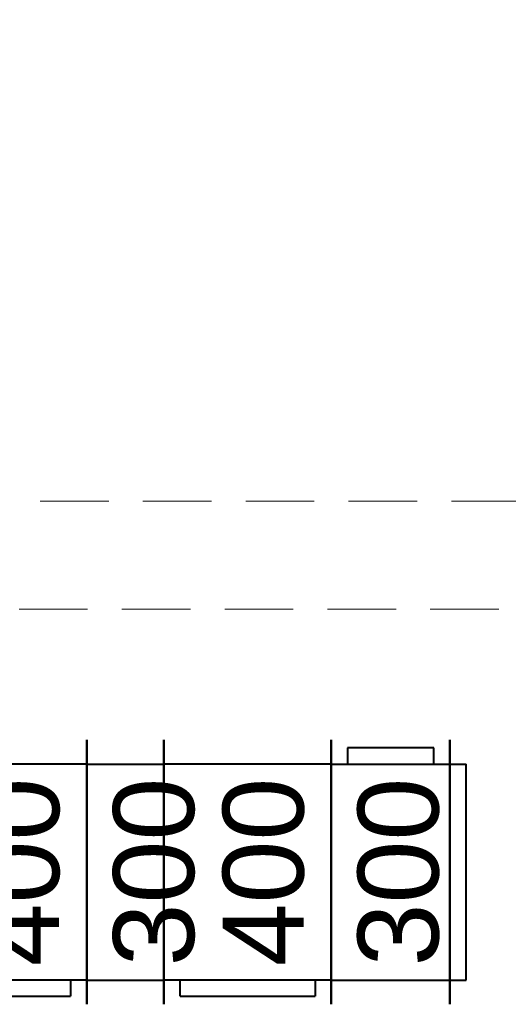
# Model space of a CAD drawing. Header units: millimetres. Extents: x 14400 to 93787, y -21104 to 39413.
# Tile 186 of 256: x 23711 to 23801, y 17702 to 17885. Entities that reach past the tile are written whole.
import ezdxf

# ---------------------------------------------------------------- set-up
doc = ezdxf.new("R2010")
doc.units = ezdxf.units.MM
doc.linetypes.add('HIDDEN', pattern=[9.525, 6.35, -3.175])
for name, color, linetype, lineweight in [('Cienka', 3, 'Continuous', 9), ('FLUID-CZ2', 204, 'Continuous', 40), ('FLUID-N2', 204, 'Continuous', 40)]:
    doc.layers.add(name, color=color, linetype=linetype, lineweight=lineweight)
doc.layers.add('FLUID-N2-150-DIM', color=7, linetype='Continuous')
doc.styles.add('FDBES', font='arial.ttf')

# ---------------------------------------------------------------- blocks, each defined once
blk = doc.blocks.new('*U513')
at = {"linetype": 'Continuous', "lineweight": -2}
for p, q in [((250, 795), (250, -595)), ((-250, -295), (-250, 295))]:
    blk.add_line(p, q, dxfattribs=at)
at = {"color": 0, "linetype": 'ByBlock', "lineweight": -2}
for p, q in [((-220, 250), (220, 750)), ((220, 750), (250, 750)), ((-220, 250), (-250, 250)), ((-220, -250), (-250, -250)), ((-220, -250), (220, -550)), ((220, -550), (250, -550))]:
    blk.add_line(p, q, dxfattribs=at)
blk = doc.blocks.new('*U529')
at = {"linetype": 'Continuous', "lineweight": -2}
for p, q in [((-155, -245), (-155, 245)), ((155, 245), (155, -245)), ((125, -230), (-125, -230))]:
    blk.add_line(p, q, dxfattribs=at)
at = {"color": 0, "linetype": 'ByBlock', "lineweight": -2}
for p, q in [((-155, 200), (155, 200)), ((-155, -200), (155, -200)), ((-125, -200), (-125, -230)), ((125, -230), (125, -200))]:
    blk.add_line(p, q, dxfattribs=at)
blk = doc.blocks.new('*U528')
at = {"linetype": 'Continuous', "lineweight": -2}
for p, q in [((-71.5, -245), (-71.5, 245)), ((71.5, 245), (71.5, -245))]:
    blk.add_line(p, q, dxfattribs=at)
at = {"color": 0, "linetype": 'ByBlock', "lineweight": -2}
for p, q in [((-71.5, 200), (71.5, 200)), ((-71.5, -200), (71.5, -200))]:
    blk.add_line(p, q, dxfattribs=at)
blk = doc.blocks.new('*U527')
at = {"linetype": 'Continuous', "lineweight": -2}
for p, q in [((-155, -245), (-155, 245)), ((155, 245), (155, -245)), ((125, -230), (-125, -230))]:
    blk.add_line(p, q, dxfattribs=at)
at = {"color": 0, "linetype": 'ByBlock', "lineweight": -2}
for p, q in [((-155, 200), (155, 200)), ((-155, -200), (155, -200)), ((-125, -200), (-125, -230)), ((125, -230), (125, -200))]:
    blk.add_line(p, q, dxfattribs=at)
blk = doc.blocks.new('*U526')
at = {"linetype": 'Continuous', "lineweight": -2}
for p, q in [((-110, -245), (-110, 245)), ((110, 245), (110, -245)), ((80, -230), (-80, -230))]:
    blk.add_line(p, q, dxfattribs=at)
at = {"color": 0, "linetype": 'ByBlock', "lineweight": -2}
for p, q in [((-110, 200), (110, 200)), ((-110, -200), (110, -200)), ((-80, -230), (-80, -200)), ((80, -200), (80, -230))]:
    blk.add_line(p, q, dxfattribs=at)
blk = doc.blocks.new('*U525')
at = {"linetype": 'Continuous', "lineweight": -2}
blk.add_line((0, -245), (0, 245), dxfattribs=at)
at = {"color": 0, "linetype": 'ByBlock', "lineweight": -2}
for p, q in [((0, 200), (30, 200)), ((30, 200), (30, -200)), ((0, -200), (30, -200))]:
    blk.add_line(p, q, dxfattribs=at)

msp = doc.modelspace()

# ---------------------------------------------------------------- linework, layer by layer
at = {"layer": 'Cienka', "color": 8, "linetype": 'HIDDEN', "ltscale": 2}
for points in [[(24127.18233, 17795.36372), (23577.18233, 17795.36372)], [(23577.18233, 17775.36372), (24127.18233, 17775.36372)]]:
    msp.add_lwpolyline(points, dxfattribs=at)

# ---------------------------------------------------------------- block references
at = {"layer": 'FLUID-CZ2', "linetype": 'Continuous', "xscale": 0.1, "yscale": 0.1, "zscale": 0.1, "rotation": 90}
msp.add_blockref('*U513', (23667.32808, 17884.36372), dxfattribs=at)
at = {"layer": 'FLUID-N2', "linetype": 'Continuous'}
for name, p, xscale, yscale, zscale in [('*U529', (23707.56641, 17726.66372), -0.09999999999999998, 0.09999999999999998, 0.09999999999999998), ('*U527', (23752.86641, 17726.66372), -0.1000000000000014, 0.1000000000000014, 0.1000000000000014)]:
    msp.add_blockref(name, p, dxfattribs=dict(at, xscale=xscale, yscale=yscale, zscale=zscale))
at = {"layer": 'FLUID-N2', "linetype": 'Continuous', "rotation": 180}
for name, p, xscale, yscale, zscale in [('*U528', (23730.21641, 17726.66372), -0.1000000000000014, 0.1000000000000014, 0.1000000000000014), ('*U526', (23779.36641, 17726.66372), -0.1, 0.1, 0.1), ('*U525', (23790.36641, 17726.66372), -0.1, 0.1, 0.1)]:
    msp.add_blockref(name, p, dxfattribs=dict(at, xscale=xscale, yscale=yscale, zscale=zscale))

# ---------------------------------------------------------------- texts
at = {"layer": 'FLUID-N2-150-DIM', "char_height": 15, "attachment_point": 5, "rotation": 90, "style": 'FDBES'}
for insert in [(23723.06641, 17726.66372), (23768.36641, 17726.66372)]:
    msp.add_mtext('400\\P300', dxfattribs=dict(at, insert=insert))

doc.saveas('drawing.dxf')
